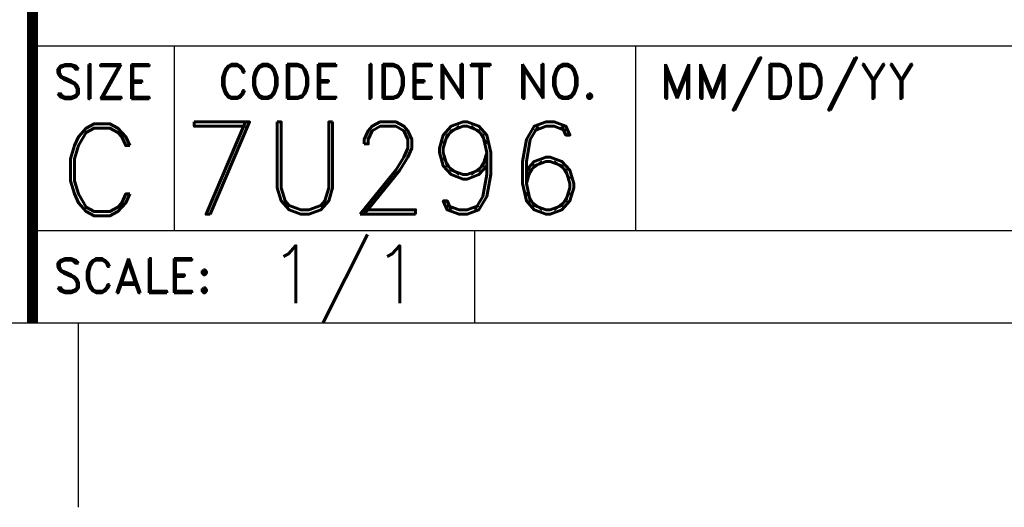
# Model space of a CAD drawing. Header units: inches. Extents: x 28.1 to 50.1, y 24.9 to 41.9.
# Tile 14 of 23: x 44.5 to 47.1, y 24.9 to 26.3. Entities that reach past the tile are written whole.
import ezdxf
from ezdxf.enums import TextEntityAlignment as Align

# ---------------------------------------------------------------- set-up
doc = ezdxf.new("R2010")
doc.units = ezdxf.units.IN
doc.header["$LTSCALE"] = 1.87
doc.header["$MEASUREMENT"] = 0
doc.layers.get('0').update_dxf_attribs({"linetype": 'CONTINUOUS'})
doc.styles.add('ROMAND', font='ROMAND.shx')
doc.styles.add('ROMANS', font='romans.shx')

msp = doc.modelspace()

# ---------------------------------------------------------------- linework, layer by layer
for p, q in [((44.5112, 26.1984), (49.6362, 26.1984)), ((44.8962, 25.6984), (44.8962, 26.1984)), ((46.1462, 25.6984), (46.1462, 26.1984)), ((46.1462, 26.1984), (46.1462, 26.1984)), ((44.5112, 25.6984), (49.6362, 25.6984)), ((45.6462, 25.6984), (45.6462, 25.6984)), ((45.7098, 25.4484), (45.7098, 25.6984)), ((28.6362, 25.4484), (49.6362, 25.4484)), ((44.6362, 24.9484), (44.6362, 25.4484))]:
    msp.add_line(p, q)
at = {"const_width": 0.03}
msp.add_lwpolyline([(44.5112, 25.4484), (44.5112, 27.9084)], dxfattribs=at)

# ---------------------------------------------------------------- texts
at = {"style": 'ROMAND'}
msp.add_text('C', height=0.25, dxfattribs=at).set_placement((44.6946, 25.7377), align=Align.CENTER)
msp.add_text('7U296', height=0.25, dxfattribs=at).set_placement((44.9175, 25.7425))
at = {"char_height": 0.093, "style": 'ROMANS'}
for s, insert, width, attachment_point in [('{\\Fromand|c0;SIZE}', (44.7038, 26.1484), 0.3675, 2), ('{\\Fromand|c0;CODE IDENT NO.}', (45.5287, 26.1485), 1.3096, 2), ('{\\Fromand|c0;MM/DD/YY}', (46.2103, 26.1486), 1.3384, 1), ('{\\Fromand|c0;SCALE:}', (44.5683, 25.5762), 1.3384, 4)]:
    msp.add_mtext(s, dxfattribs=dict(at, insert=insert, width=width, attachment_point=attachment_point))
at = {"style": 'ROMANS', "flags": 4}
msp.add_attdef('1/1', text='1/1', height=0.15625, dxfattribs=at).set_placement((45.359, 25.5794), align=Align.MIDDLE_CENTER)

doc.saveas('drawing.dxf')
